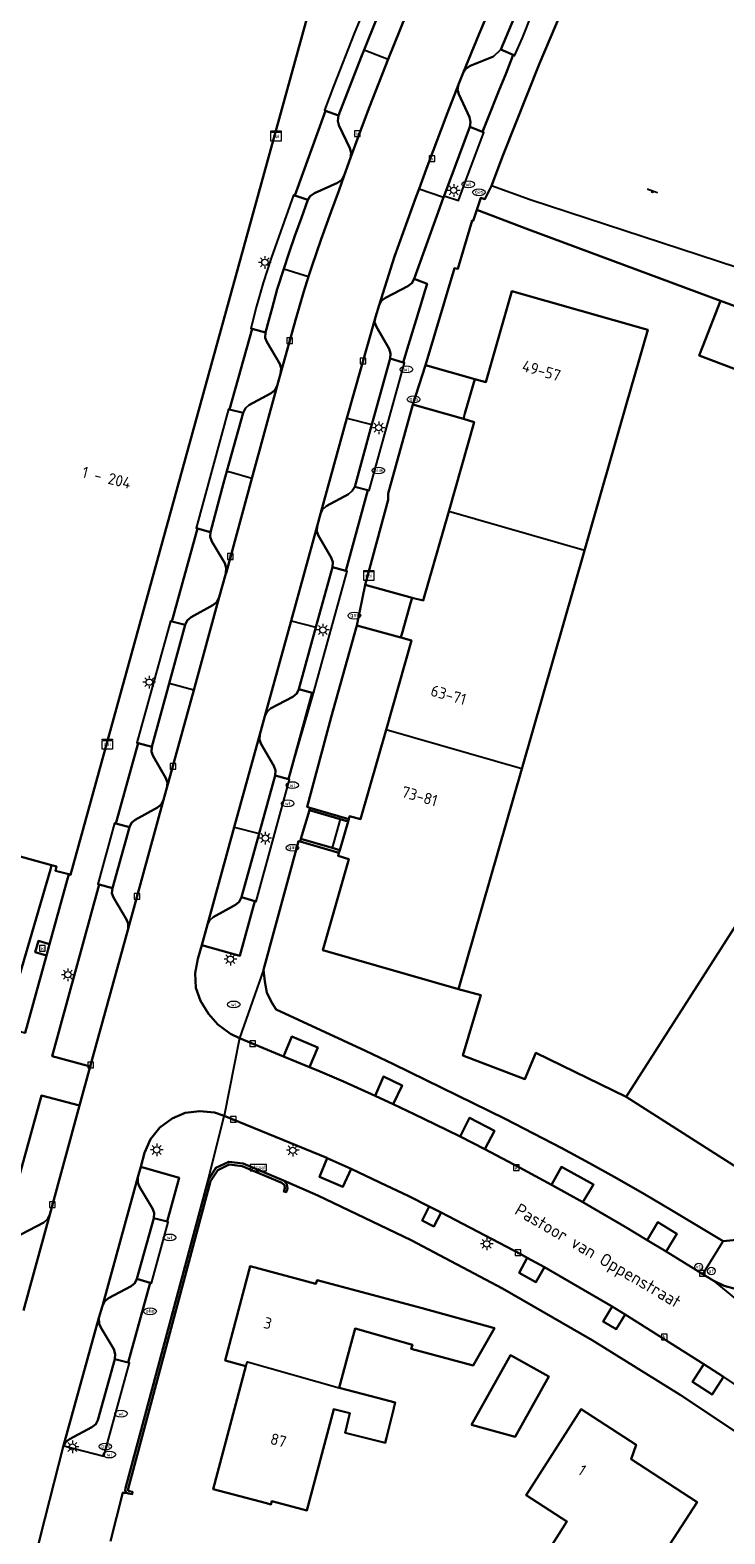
# Model space of a CAD drawing. Header units: metres. Extents: x 197147 to 199131, y 355511 to 356703.
# Tile 43 of 225: x 197555 to 197610, y 356073 to 356192. Entities that reach past the tile are written whole.
import ezdxf
from ezdxf.enums import TextEntityAlignment as Align

# ---------------------------------------------------------------- set-up
doc = ezdxf.new("R2010")
doc.units = ezdxf.units.M
for name, color, linetype in [('B-WE-GK-KADEMUUR-GV', 252, 'Continuous'), ('B-WE-GR-BEPLANTING_CULTUUR_HEESTERS-GV', 252, 'Continuous'), ('B-WE-GR-GRAS-GV', 252, 'Continuous'), ('B-WE-GR-GROENVOORZIENING-GV', 252, 'Continuous'), ('B-WE-IE-MEUBILAIR_WEGMEUBILAIR-GV', 252, 'Continuous'), ('B-WE-IE-MEUBILAIR_WEGMEUBILAIR-S', 252, 'Continuous'), ('B-WE-IE-TERREINAFSCHEIDING_KUNSTMATIG_HEKWERK-G', 252, 'IE-TERREINAFSCHEIDING-KUNSTMATIG'), ('B-WE-IE-TERREINAFSCHEIDING_KUNSTMATIG_MUUR-G', 252, 'IE-TERREINAFSCHEIDING-KUNSTMATIG-DICHT'), ('B-WE-IE-TERREINAFSCHEIDING_KUNSTMATIG_MUUR-GV', 252, 'IE-TERREINAFSCHEIDING-KUNSTMATIG-DICHT'), ('B-WE-KL-DATA_CAI-S', 252, 'Continuous'), ('B-WE-OG-BEBOUWING-GV', 252, 'Continuous'), ('B-WE-OG-BEBOUWING_HUISNUMMER-T18', 252, 'Continuous'), ('B-WE-OG-BEBOUWING_STRAATNAAM-T35', 252, 'Continuous'), ('B-WE-OG-TERREIN_ERF-GV', 252, 'Continuous'), ('B-WE-RI-HWA_KOLK-S', 253, 'Continuous'), ('B-WE-RI-VWA_AFSCHEIDER-S', 253, 'Continuous'), ('B-WE-VH-ONVERHARD-GV', 253, 'Continuous'), ('B-WE-VH-VERHARDING_ASFALT-GV', 253, 'Continuous'), ('B-WE-VH-VERHARDING_OPEN-GV', 253, 'Continuous'), ('B-WE-VH-VERHARDING_STRAATBAKSTEEN-GV', 253, 'Continuous'), ('B-WE-VH-VERHARDING_TEGEL-GV', 253, 'Continuous')]:
    doc.layers.add(name, color=color, linetype=linetype)
doc.styles.add('NLCS-ISO-M-T18', font='NLCS-ISO.ttf', dxfattribs={"height": 1.8})
doc.styles.add('NLCS-ISO-M200-T25', font='NLCS-ISO.ttf')
doc.linetypes.add('IE-TERREINAFSCHEIDING-KUNSTMATIG', pattern='A,4,[82,NLCS.SHX,S=0.75,R=90,X=0,Y=0],4,-2', length=10)
doc.linetypes.add('IE-TERREINAFSCHEIDING-KUNSTMATIG-DICHT', pattern='A,8,-1,[82,NLCS.SHX,S=0.75,R=90,X=0,Y=0],-1', length=10)

# ---------------------------------------------------------------- blocks, each defined once
blk = doc.blocks.new('BGT-STRAATNAAMBORD-SO')
at = {"color": 0, "linetype": 'ByBlock', "lineweight": 18}
blk.add_lwpolyline([(-3.25, -1.25), (3.25, -1.25), (3.25, 1.25), (-3.25, 1.25)], close=True, dxfattribs=at)
at = {"color": 0, "linetype": 'ByBlock', "lineweight": 18, "style": 'NLCS-ISO-M-T18'}
blk.add_text('straat', height=1.5, dxfattribs=at).set_placement((0, 0.15), align=Align.MIDDLE_CENTER)
blk = doc.blocks.new('BGT-CAIKAST-SO')
at = {"color": 0, "linetype": 'ByBlock', "lineweight": 18}
for points in [[(-2, 2), (2, 2), (2, 1.68), (-2, 1.68)], [(-2, 1.52), (2, 1.52), (2, -2), (-2, -2)]]:
    blk.add_lwpolyline(points, close=True, dxfattribs=at)
at = {"color": 0, "linetype": 'ByBlock', "lineweight": 18, "style": 'NLCS-ISO-M-T18'}
blk.add_text('cai', height=1.5, dxfattribs=at).set_placement((0, 0), align=Align.MIDDLE_CENTER)
blk = doc.blocks.new('BGT-LICHTMAST-SO')
at = {"color": 0, "linetype": 'ByBlock', "lineweight": 18}
for points in [[(-1.25, 0), (-2, 0)], [(-1.41, 1.41), (-0.88, 0.88)], [(0, 2), (0, 1.25)], [(0.88, 0.88), (1.41, 1.41)], [(2, 0), (1.25, 0)], [(-1.41, -1.41), (-0.88, -0.88)], [(0, -1.25), (0, -2)], [(0.88, -0.88), (1.41, -1.41)]]:
    blk.add_lwpolyline(points, dxfattribs=at)
blk.add_circle((0, 0), 1, dxfattribs=at)
blk = doc.blocks.new('BGT-VERKEERSBORDPAAL-SO')
at = {"color": 0, "linetype": 'ByBlock', "lineweight": 18}
blk.add_circle((0, 0), 1.5, dxfattribs=at)
at = {"color": 0, "linetype": 'ByBlock', "lineweight": 18, "style": 'NLCS-ISO-M-T18'}
blk.add_text('vb', height=1.5, dxfattribs=at).set_placement((0, 0.13), align=Align.MIDDLE_CENTER)
blk = doc.blocks.new('BGT-AFSLUITPAAL-SO')
at = {"color": 0, "linetype": 'ByBlock', "lineweight": 18}
blk.add_circle((0, 0), 1.5, dxfattribs=at)
at = {"color": 0, "linetype": 'ByBlock', "lineweight": 18, "style": 'NLCS-ISO-M-T18'}
blk.add_text('af', height=1.5, dxfattribs=at).set_placement((0, 0), align=Align.MIDDLE_CENTER)
blk = doc.blocks.new('BGT-GASPUT-SO')
at = {"color": 0, "linetype": 'ByBlock', "lineweight": 18}
blk.add_ellipse((0, 0), major_axis=(2.5, 0), ratio=0.54, dxfattribs=at)
at = {"color": 0, "linetype": 'ByBlock', "lineweight": 18, "style": 'NLCS-ISO-M-T18'}
blk.add_text('gas', height=1.5, dxfattribs=at).set_placement((0.12, 0.3), align=Align.MIDDLE_CENTER)
blk = doc.blocks.new('BGT-KOLK-SO')
at = {"color": 0, "linetype": 'ByBlock', "lineweight": 18}
blk.add_lwpolyline([(-0.045, -0.045), (0.045, -0.045), (0.045, 0.045), (-0.045, 0.045)], close=True, dxfattribs=at)
at = {"color": 0, "linetype": 'ByBlock', "lineweight": 18, "style": 'NLCS-ISO-M-T18'}
blk.add_text('k', height=0.06, dxfattribs=at).set_placement((0, 0), align=Align.MIDDLE_CENTER)
blk = doc.blocks.new('BGT-WATERLEIDINGPUT-SO')
at = {"color": 0, "linetype": 'ByBlock', "lineweight": 18}
blk.add_ellipse((0, 0), major_axis=(2.5, 0), ratio=0.54, dxfattribs=at)
at = {"color": 0, "linetype": 'ByBlock', "lineweight": 18, "style": 'NLCS-ISO-M-T18'}
blk.add_text('wl', height=1.5, dxfattribs=at).set_placement((0, 0), align=Align.MIDDLE_CENTER)
blk = doc.blocks.new('BGT-BENZINEPUT_OLIEPUT-SO')
at = {"color": 0, "linetype": 'ByBlock', "lineweight": 18}
blk.add_ellipse((0, 0), major_axis=(2.5, 0), ratio=0.54, dxfattribs=at)
at = {"color": 0, "linetype": 'ByBlock', "lineweight": 18, "style": 'NLCS-ISO-M-T18'}
blk.add_text('olie', height=1.5, dxfattribs=at).set_placement((0, 0.16), align=Align.MIDDLE_CENTER)
blk = doc.blocks.new('BGT-SPEELVOORZIENING-SO')
at = {"color": 0, "linetype": 'ByBlock', "lineweight": 18}
blk.add_lwpolyline([(-2.04, 1.04), (1.96, -0.31), (2.03, -0.12), (-1.97, 1.23)], close=True, dxfattribs=at)
blk.add_circle((0, 0), 0.332, dxfattribs=at)

msp = doc.modelspace()

# ---------------------------------------------------------------- linework, layer by layer
at = {"layer": 'B-WE-GK-KADEMUUR-GV', "flags": 128}
msp.add_lwpolyline([(197562.14, 356076.755), (197562.197, 356076.628), (197562.379, 356076.555), (197562.65, 356076.5), (197562.692, 356076.706), (197562.439, 356076.757), (197562.354, 356076.791), (197562.325, 356076.854), (197562.335, 356076.935), (197568.876, 356101.285), (197569.438, 356102.178), (197570.352, 356102.621), (197571.384, 356102.483), (197574.523, 356101.175), (197574.719, 356100.968), (197574.743, 356100.738), (197574.658, 356100.488), (197574.857, 356100.42), (197574.957, 356100.714), (197574.921, 356101.061), (197574.645, 356101.352), (197571.439, 356102.688), (197570.317, 356102.837), (197569.292, 356102.341), (197568.681, 356101.37), (197562.128, 356076.975), (197562.11, 356076.821), (197562.14, 356076.755)], dxfattribs=at)
at = {"layer": 'B-WE-GR-BEPLANTING_CULTUUR_HEESTERS-GV', "flags": 128}
for points in [[(197589.396, 356184.78), (197590.408, 356184.386), (197590.784, 356185.303), (197591.711, 356187.641), (197592.28, 356189.03), (197592.845, 356190.488), (197591.844, 356190.892), (197591.279, 356190.36), (197589.42, 356189.615), (197589.085, 356189.382), (197588.885, 356189.063), (197588.515, 356188.135), (197588.43, 356187.707), (197588.544, 356187.363), (197589.368, 356185.547), (197589.461, 356185.157), (197589.396, 356184.78)], [(197576.559, 356178.989), (197576.749, 356179.3), (197577.087, 356179.536), (197578.909, 356180.344), (197579.252, 356180.585), (197579.437, 356180.915), (197579.956, 356182.316), (197580.005, 356182.716), (197579.903, 356183.087), (197579.027, 356184.903), (197578.935, 356185.262), (197578.991, 356185.666), (197577.971, 356186.046), (197575.53, 356179.349), (197576.559, 356178.989)], [(197584.133, 356166.115), (197584.544, 356167.515), (197585.429, 356170.438), (197585.874, 356171.855), (197586.023, 356172.361), (197584.99, 356172.739), (197584.807, 356172.399), (197584.485, 356172.152), (197582.71, 356171.251), (197582.391, 356170.991), (197582.216, 356170.659), (197581.921, 356169.703), (197581.861, 356169.305), (197582.012, 356168.935), (197583.016, 356167.192), (197583.118, 356166.843), (197583.083, 356166.437), (197584.133, 356166.115)], [(197571.439, 356162.135), (197571.622, 356162.493), (197571.907, 356162.74), (197573.666, 356163.693), (197573.968, 356163.929), (197574.153, 356164.277), (197574.415, 356165.223), (197574.468, 356165.662), (197574.355, 356166.02), (197573.334, 356167.75), (197573.195, 356168.08), (197573.213, 356168.506), (197572.158, 356168.783), (197570.372, 356162.41), (197571.439, 356162.135)], [(197579.579, 356149.628), (197581.329, 356156.008), (197580.283, 356156.281), (197580.096, 356155.949), (197579.799, 356155.703), (197578.03, 356154.736), (197577.712, 356154.457), (197577.574, 356154.124), (197577.313, 356153.159), (197577.288, 356152.745), (197577.414, 356152.398), (197578.428, 356150.684), (197578.552, 356150.311), (197578.523, 356149.914), (197579.579, 356149.628)], [(197570.085, 356149.408), (197570.117, 356149.859), (197569.995, 356150.218), (197568.981, 356151.948), (197568.845, 356152.325), (197568.864, 356152.695), (197567.83, 356152.972), (197565.789, 356145.624), (197566.845, 356145.336), (197567.025, 356145.699), (197567.329, 356145.943), (197569.052, 356146.914), (197569.356, 356147.153), (197569.55, 356147.526), (197570.085, 356149.408)], [(197575.038, 356133.128), (197576.915, 356139.959), (197575.866, 356140.252), (197575.688, 356139.897), (197575.386, 356139.655), (197573.619, 356138.715), (197573.314, 356138.443), (197573.155, 356138.104), (197572.761, 356136.666), (197572.744, 356136.24), (197572.879, 356135.899), (197573.883, 356134.175), (197574.005, 356133.808), (197573.981, 356133.413), (197575.038, 356133.128)], [(197565.147, 356131.492), (197565.408, 356132.438), (197565.448, 356132.845), (197565.331, 356133.211), (197564.315, 356134.94), (197564.189, 356135.296), (197564.205, 356135.687), (197563.129, 356135.967), (197561.378, 356129.613), (197562.435, 356129.316), (197562.608, 356129.668), (197562.91, 356129.912), (197564.653, 356130.887), (197564.954, 356131.113), (197565.147, 356131.492)], [(197557.633, 356125.592), (197556.587, 356125.874), (197556.663, 356126.2), (197556.276, 356126.308), (197556.181, 356125.983), (197552.595, 356113.709), (197552.542, 356113.485), (197554.179, 356113.038), (197555.864, 356119.174), (197554.989, 356119.418), (197555.249, 356120.322), (197556.11, 356120.066), (197557.633, 356125.592)], [(197561.099, 356124.495), (197560.047, 356124.775), (197556.326, 356111.187), (197559.346, 356110.371), (197562.33, 356121.263), (197562.342, 356121.697), (197562.21, 356122.026), (197561.181, 356123.745), (197561.062, 356124.108), (197561.099, 356124.495)], [(197571.319, 356123.774), (197571.135, 356123.419), (197570.853, 356123.17), (197569.08, 356122.209), (197568.779, 356121.948), (197568.615, 356121.608), (197568.166, 356119.975), (197571.176, 356119.136), (197572.367, 356123.467), (197571.319, 356123.774)], [(197556.138, 356098.658), (197558.501, 356107.284), (197555.477, 356108.091), (197552.364, 356096.794), (197553.413, 356096.511), (197553.598, 356096.844), (197553.904, 356097.093), (197555.664, 356098.029), (197555.977, 356098.312), (197556.138, 356098.658)], [(197564.372, 356098.37), (197565.42, 356098.101), (197566.372, 356101.572), (197563.334, 356102.419), (197563.113, 356101.605), (197563.104, 356101.176), (197563.245, 356100.857), (197564.259, 356099.137), (197564.389, 356098.789), (197564.372, 356098.37)], [(197562.34, 356086.945), (197564.081, 356093.254), (197563.036, 356093.561), (197562.86, 356093.23), (197562.568, 356092.971), (197560.776, 356092.032), (197560.496, 356091.805), (197560.301, 356091.424), (197560.031, 356090.464), (197560.035, 356090.008), (197560.167, 356089.696), (197561.196, 356087.981), (197561.319, 356087.607), (197561.288, 356087.211), (197562.34, 356086.945)]]:
    msp.add_lwpolyline(points, dxfattribs=at)
at = {"layer": 'B-WE-GR-GRAS-GV', "flags": 128}
for points in [[(197610.663, 356222.745), (197608.205, 356218.155), (197605.802, 356213.536), (197604.628, 356211.225), (197602.312, 356206.514), (197601.188, 356204.139), (197599.024, 356199.426), (197597.971, 356197.029), (197594.931, 356189.797), (197592.037, 356182.553), (197591.112, 356180.116)], [(197609.249, 356171.003), (197611.829, 356170.059), (197612.485, 356169.819), (197613.523, 356172.66), (197594.189, 356178.994), (197591.112, 356180.116), (197590.589, 356179.065), (197590.277, 356179.154), (197589.962, 356178.2), (197594.047, 356176.662), (197609.249, 356171.003)]]:
    msp.add_lwpolyline(points, dxfattribs=at)
at = {"layer": 'B-WE-GR-GROENVOORZIENING-GV', "flags": 128}
msp.add_lwpolyline([(197552.736, 356126.912), (197552.603, 356126.391), (197552.327, 356126.468), (197548.899, 356114.765), (197552.595, 356113.709), (197556.181, 356125.983), (197556.276, 356126.308), (197552.827, 356127.267), (197552.736, 356126.912)], dxfattribs=at)
at = {"layer": 'B-WE-IE-MEUBILAIR_WEGMEUBILAIR-GV', "flags": 128}
for points in [[(197574.639, 356111.18), (197576.697, 356110.327), (197577.362, 356111.892), (197575.294, 356112.744), (197574.639, 356111.18)], [(197583.34, 356107.388), (197584.044, 356108.881), (197582.576, 356109.579), (197581.895, 356108.059), (197583.34, 356107.388)], [(197590.588, 356103.825), (197591.345, 356105.284), (197589.367, 356106.303), (197588.632, 356104.82), (197590.588, 356103.825)], [(197579.996, 356102.264), (197578.091, 356103.129), (197577.507, 356101.65), (197579.342, 356100.855), (197579.996, 356102.264)], [(197598.361, 356099.62), (197599.188, 356101.027), (197596.665, 356102.443), (197595.867, 356101.015), (197598.361, 356099.62)], [(197586.192, 356099.296), (197585.616, 356098.191), (197586.542, 356097.714), (197587.136, 356098.822), (197586.192, 356099.296)], [(197603.453, 356096.633), (197604.954, 356095.717), (197605.793, 356097.127), (197604.291, 356098.037), (197603.453, 356096.633)], [(197595.304, 356094.478), (197593.948, 356095.231), (197593.31, 356094.05), (197594.622, 356093.294), (197595.304, 356094.478)], [(197601.712, 356090.729), (197600.666, 356091.363), (197599.955, 356090.174), (197600.985, 356089.565), (197601.712, 356090.729)], [(197607.94, 356086.812), (197607.04, 356085.394), (197608.585, 356084.413), (197609.499, 356085.798), (197607.94, 356086.812)]]:
    msp.add_lwpolyline(points, dxfattribs=at)
at = {"layer": 'B-WE-IE-TERREINAFSCHEIDING_KUNSTMATIG_HEKWERK-G', "flags": 128}
msp.add_lwpolyline([(197588.509, 356116.488), (197590.278, 356116.029), (197588.848, 356111.259), (197593.75, 356109.371), (197594.63, 356111.452), (197601.776, 356107.985)], dxfattribs=at)
at = {"layer": 'B-WE-IE-TERREINAFSCHEIDING_KUNSTMATIG_MUUR-G', "ltscale": 0.2, "flags": 128}
for points in [[(197562.14, 356076.755), (197562.197, 356076.628), (197562.379, 356076.555), (197562.65, 356076.5), (197562.692, 356076.706), (197562.439, 356076.757), (197562.354, 356076.791), (197562.325, 356076.854), (197562.335, 356076.935), (197568.876, 356101.285), (197569.438, 356102.178), (197570.352, 356102.621), (197571.384, 356102.483), (197574.523, 356101.175), (197574.719, 356100.968), (197574.743, 356100.738), (197574.658, 356100.488), (197574.857, 356100.42), (197574.957, 356100.714), (197574.921, 356101.061), (197574.645, 356101.352)], [(197574.645, 356101.352), (197571.439, 356102.688), (197570.317, 356102.837), (197569.292, 356102.341), (197568.681, 356101.37)], [(197568.681, 356101.37), (197562.128, 356076.975), (197562.11, 356076.821), (197562.14, 356076.755)]]:
    msp.add_lwpolyline(points, dxfattribs=at)
at = {"layer": 'B-WE-IE-TERREINAFSCHEIDING_KUNSTMATIG_MUUR-GV', "ltscale": 0.2, "flags": 128}
for points in [[(197579.145, 356129.967), (197579.764, 356129.787), (197579.816, 356129.964), (197576.743, 356130.869), (197576.691, 356130.681), (197579.145, 356129.967)], [(197579.036, 356127.285), (197579.101, 356127.509), (197578.496, 356127.683), (197576.021, 356128.393), (197575.975, 356128.189), (197579.036, 356127.285)]]:
    msp.add_lwpolyline(points, dxfattribs=at)
at = {"layer": 'B-WE-OG-BEBOUWING-GV', "flags": 128}
for points in [[(197556.587, 356125.874), (197557.633, 356125.592), (197557.769, 356125.555), (197576.763, 356194.319)], [(197598.488, 356151.242), (197601.794, 356162.756), (197603.504, 356168.71), (197592.73, 356171.769), (197590.656, 356164.564), (197589.793, 356164.79), (197589.668, 356164.356), (197589.011, 356162.076), (197588.891, 356161.658), (197589.745, 356161.398), (197587.73, 356154.331)], [(197620.06, 356167.048), (197618.062, 356167.779), (197613.159, 356169.573), (197612.485, 356169.819), (197611.829, 356170.059), (197609.249, 356171.003), (197607.856, 356167.424), (197607.573, 356166.679), (197618.099, 356162.683)], [(197593.521, 356133.944), (197598.488, 356151.242), (197587.73, 356154.331), (197585.714, 356147.264), (197584.829, 356147.489), (197584.709, 356147.067), (197584.061, 356144.791), (197583.936, 356144.352), (197584.784, 356144.108), (197582.768, 356137.032)], [(197579.101, 356127.509), (197579.036, 356127.285), (197578.966, 356127.046), (197579.832, 356126.79), (197577.751, 356119.574), (197588.509, 356116.488), (197593.521, 356133.944), (197582.768, 356137.032), (197580.751, 356129.955), (197579.882, 356130.193), (197579.816, 356129.964), (197579.764, 356129.787), (197579.101, 356127.509)], [(197552.827, 356127.267), (197556.276, 356126.308), (197556.663, 356126.2), (197556.587, 356125.874)], [(197617.756, 356110.562), (197617.008, 356111.045), (197620.985, 356117.254), (197611.57, 356123.282), (197601.776, 356107.985), (197611.184, 356101.981), (197615.239, 356108.279), (197616.005, 356107.814), (197616.081, 356107.933), (197617.756, 356110.562)], [(197579.932, 356088.19), (197580.311, 356089.621), (197584.849, 356088.349), (197584.76, 356088.021), (197589.663, 356086.691), (197591.349, 356089.657), (197585.614, 356091.241), (197577.299, 356093.468), (197577.213, 356093.168), (197572.001, 356094.568), (197570.02, 356087.093), (197571.663, 356086.657), (197571.797, 356086.989), (197579.066, 356084.923), (197579.932, 356088.19)], [(197589.545, 356082.001), (197592.994, 356081.048), (197595.646, 356085.816), (197592.629, 356087.506), (197589.545, 356082.001)], [(197571.663, 356086.657), (197569.081, 356076.914), (197573.306, 356075.794), (197573.653, 356075.702), (197573.722, 356075.963), (197576.496, 356075.228), (197578.62, 356083.242), (197579.889, 356082.922), (197579.518, 356081.377), (197582.691, 356080.58), (197582.79, 356080.971), (197583.384, 356083.318), (197583.498, 356083.766), (197582.081, 356084.136), (197579.066, 356084.923)], [(197599.917, 356072.511), (197603.652, 356070.091), (197607.414, 356075.875), (197602.176, 356079.282), (197602.572, 356080.419), (197598.23, 356083.231), (197593.863, 356076.433), (197597.096, 356074.338), (197595.624, 356072.041), (197598.453, 356070.228), (197599.917, 356072.511)]]:
    msp.add_lwpolyline(points, dxfattribs=at)
at = {"layer": 'B-WE-OG-TERREIN_ERF-GV', "flags": 128}
for points in [[(197618.099, 356162.683), (197607.573, 356166.679), (197607.856, 356167.424), (197609.249, 356171.003), (197594.047, 356176.662), (197589.962, 356178.2), (197589.679, 356177.344), (197589.582, 356177.363), (197588.44, 356173.528), (197588.193, 356173.585), (197585.903, 356165.899), (197589.793, 356164.79), (197590.656, 356164.564), (197592.73, 356171.769), (197603.504, 356168.71), (197601.794, 356162.756), (197598.488, 356151.242), (197593.521, 356133.944), (197588.509, 356116.488)], [(197611.184, 356101.981), (197601.776, 356107.985), (197594.63, 356111.452), (197593.75, 356109.371), (197588.848, 356111.259), (197590.278, 356116.029), (197588.509, 356116.488), (197577.751, 356119.574), (197579.832, 356126.79), (197578.966, 356127.046), (197579.036, 356127.285), (197575.975, 356128.189), (197575.821, 356128.229), (197573.048, 356118.024)], [(197601.776, 356107.985), (197611.57, 356123.282)], [(197573.048, 356118.024), (197573.158, 356117.1), (197573.336, 356116.246), (197573.704, 356115.47), (197574.054, 356114.896), (197581.15, 356111.621), (197583.351, 356110.563), (197592.207, 356106.219), (197596.7, 356103.917), (197598.89, 356102.731), (197601.066, 356101.516), (197603.225, 356100.275), (197605.369, 356099.006), (197609.453, 356096.554), (197612.867, 356096.892)], [(197613.234, 356079.597), (197606.056, 356084.365), (197599.093, 356088.704), (197591.986, 356092.805), (197584.746, 356096.617), (197577.37, 356100.158), (197574.645, 356101.352), (197574.921, 356101.061), (197574.957, 356100.714), (197574.857, 356100.42), (197574.658, 356100.488), (197574.743, 356100.738), (197574.719, 356100.968), (197574.523, 356101.175), (197571.384, 356102.483), (197570.352, 356102.621), (197569.438, 356102.178), (197568.876, 356101.285), (197562.335, 356076.935), (197562.325, 356076.854), (197562.354, 356076.791), (197562.439, 356076.757), (197562.692, 356076.706), (197562.65, 356076.5), (197562.379, 356076.555), (197562.197, 356076.628), (197562.14, 356076.755), (197562.111, 356076.586), (197561.918, 356076.64), (197560.941, 356072.777)], [(197573.306, 356075.794), (197569.081, 356076.914), (197571.663, 356086.657), (197570.02, 356087.093), (197572.001, 356094.568), (197577.213, 356093.168), (197577.299, 356093.468), (197585.614, 356091.241), (197591.349, 356089.657), (197589.663, 356086.691), (197584.76, 356088.021), (197584.849, 356088.349), (197580.311, 356089.621), (197579.932, 356088.19), (197579.066, 356084.923), (197582.081, 356084.136), (197583.498, 356083.766), (197583.384, 356083.318), (197582.79, 356080.971), (197582.691, 356080.58), (197579.518, 356081.377), (197579.889, 356082.922), (197578.62, 356083.242), (197576.496, 356075.228), (197573.722, 356075.963), (197573.653, 356075.702), (197573.306, 356075.794)], [(197589.545, 356082.001), (197592.629, 356087.506), (197595.646, 356085.816), (197592.994, 356081.048), (197589.545, 356082.001)], [(197597.096, 356074.338), (197593.863, 356076.433), (197598.23, 356083.231), (197602.572, 356080.419), (197602.176, 356079.282), (197607.414, 356075.875), (197603.652, 356070.091), (197599.917, 356072.511), (197598.453, 356070.228), (197595.624, 356072.041), (197597.096, 356074.338)]]:
    msp.add_lwpolyline(points, dxfattribs=at)
at = {"layer": 'B-WE-VH-ONVERHARD-GV', "flags": 128}
for points in [[(197581.112, 356148.525), (197584.829, 356147.489), (197585.714, 356147.264), (197587.73, 356154.331), (197589.745, 356161.398), (197588.891, 356161.658), (197584.876, 356162.799), (197582.938, 356155.754), (197582.935, 356155.239), (197581.112, 356148.525)], [(197583.936, 356144.352), (197580.44, 356145.298), (197578.423, 356138.042), (197576.52, 356130.934), (197576.743, 356130.869), (197579.816, 356129.964), (197579.882, 356130.193), (197580.751, 356129.955), (197582.768, 356137.032), (197584.784, 356144.108), (197583.936, 356144.352)], [(197576.697, 356110.327), (197577.362, 356111.892), (197575.294, 356112.744), (197574.639, 356111.18), (197576.697, 356110.327)], [(197583.34, 356107.388), (197584.044, 356108.881), (197582.576, 356109.579), (197581.895, 356108.059), (197583.34, 356107.388)], [(197588.632, 356104.82), (197590.588, 356103.825), (197591.345, 356105.284), (197589.367, 356106.303), (197588.632, 356104.82)], [(197579.996, 356102.264), (197578.091, 356103.129), (197577.507, 356101.65), (197579.342, 356100.855), (197579.996, 356102.264)], [(197598.361, 356099.62), (197599.188, 356101.027), (197596.665, 356102.443), (197595.867, 356101.015), (197598.361, 356099.62)], [(197587.136, 356098.822), (197586.192, 356099.296), (197585.616, 356098.191), (197586.542, 356097.714), (197587.136, 356098.822)], [(197603.453, 356096.633), (197604.954, 356095.717), (197605.793, 356097.127), (197604.291, 356098.037), (197603.453, 356096.633)], [(197593.948, 356095.231), (197593.31, 356094.05), (197594.622, 356093.294), (197595.304, 356094.478), (197593.948, 356095.231)], [(197601.712, 356090.729), (197600.666, 356091.363), (197599.955, 356090.174), (197600.985, 356089.565), (197601.712, 356090.729)], [(197609.499, 356085.798), (197607.94, 356086.812), (197607.04, 356085.394), (197608.585, 356084.413), (197609.499, 356085.798)]]:
    msp.add_lwpolyline(points, dxfattribs=at)
at = {"layer": 'B-WE-VH-VERHARDING_ASFALT-GV', "flags": 128}
for points in [[(197584.848, 356194.874), (197582.938, 356190.126), (197581.455, 356186.36), (197580.682, 356184.322), (197579.956, 356182.316), (197579.437, 356180.915), (197579.018, 356179.716), (197578.415, 356178.067), (197577.639, 356175.898), (197576.886, 356173.73), (197576.631, 356172.929), (197576.235, 356171.669), (197575.646, 356169.664), (197574.415, 356165.223), (197574.153, 356164.277), (197572.147, 356156.943), (197570.095, 356149.443), (197570.085, 356149.408), (197569.55, 356147.526), (197567.534, 356140.183), (197565.408, 356132.438), (197565.147, 356131.492), (197562.33, 356121.263), (197559.346, 356110.371), (197558.501, 356107.284), (197556.138, 356098.658), (197554.042, 356091.059)], [(197571.155, 356112.625), (197570.442, 356112.95), (197569.44, 356113.694), (197568.7, 356114.548), (197568.063, 356115.572), (197567.695, 356116.598), (197567.652, 356117.772), (197567.872, 356118.907), (197568.166, 356119.975), (197568.615, 356121.608), (197570.738, 356129.317), (197572.761, 356136.666), (197573.155, 356138.104), (197575.241, 356145.658), (197577.313, 356153.159), (197577.574, 356154.124), (197579.657, 356161.722), (197581.921, 356169.703), (197582.216, 356170.659), (197583.443, 356174.506), (197585.15, 356179.254), (197585.379, 356179.883), (197585.961, 356181.486), (197587.628, 356185.884), (197588.515, 356188.135), (197588.885, 356189.063), (197590.151, 356192.145), (197591.128, 356194.441)], [(197608.683, 356093.437), (197607.856, 356093.942), (197604.954, 356095.717), (197603.453, 356096.633), (197601.695, 356097.685), (197599.927, 356098.721), (197598.361, 356099.62), (197595.867, 356101.015), (197593.341, 356102.384), (197590.588, 356103.825), (197588.632, 356104.82), (197586.642, 356105.806), (197584.995, 356106.604), (197583.34, 356107.388), (197581.895, 356108.059), (197579.399, 356109.184), (197577.552, 356109.972), (197576.697, 356110.327), (197574.639, 356111.18), (197571.155, 356112.625), (197569.947, 356106.476), (197578.069, 356103.146), (197578.091, 356103.129), (197579.996, 356102.264), (197582.282, 356101.197), (197584.559, 356100.102), (197586.192, 356099.296), (197587.136, 356098.822), (197593.447, 356095.506), (197593.948, 356095.231), (197595.304, 356094.478), (197600.666, 356091.363), (197601.712, 356090.729), (197607.94, 356086.812), (197609.499, 356085.798), (197610.515, 356085.129)], [(197554.772, 356070.672), (197555.73, 356074.554), (197557.205, 356080.271), (197560.031, 356090.464), (197560.301, 356091.424), (197563.113, 356101.605), (197563.334, 356102.419), (197563.64, 356103.546), (197564.112, 356104.633), (197564.844, 356105.557), (197565.824, 356106.264), (197566.869, 356106.704), (197568.013, 356106.851), (197569.188, 356106.725), (197569.947, 356106.476)], [(197610.51, 356092.746), (197609.538, 356093.016), (197608.683, 356093.437), (197621.188, 356083.157)]]:
    msp.add_lwpolyline(points, dxfattribs=at)
at = {"layer": 'B-WE-VH-VERHARDING_OPEN-GV', "flags": 128}
for points in [[(197589.011, 356162.076), (197589.668, 356164.356), (197589.793, 356164.79), (197585.903, 356165.899), (197584.876, 356162.799), (197588.891, 356161.658), (197589.011, 356162.076)], [(197584.061, 356144.791), (197584.709, 356147.067), (197584.829, 356147.489), (197581.112, 356148.525), (197580.44, 356145.298), (197583.936, 356144.352), (197584.061, 356144.791)], [(197579.145, 356129.967), (197576.691, 356130.681), (197576.021, 356128.393), (197578.496, 356127.683)], [(197579.101, 356127.509), (197579.764, 356129.787), (197579.145, 356129.967), (197578.496, 356127.683), (197579.101, 356127.509)], [(197556.11, 356120.066), (197555.249, 356120.322), (197554.989, 356119.418), (197555.864, 356119.174), (197556.11, 356120.066)]]:
    msp.add_lwpolyline(points, dxfattribs=at)
at = {"layer": 'B-WE-VH-VERHARDING_STRAATBAKSTEEN-GV', "flags": 128}
for points in [[(197586.027, 356197.663), (197585.803, 356197.343), (197585.451, 356197.148), (197583.593, 356196.418), (197583.258, 356196.196), (197583.045, 356195.89), (197581.027, 356190.876), (197582.938, 356190.126), (197584.848, 356194.874), (197586.027, 356197.663)], [(197591.86, 356196.189), (197591.128, 356194.441), (197590.151, 356192.145), (197588.885, 356189.063), (197589.085, 356189.382), (197589.42, 356189.615), (197591.279, 356190.36), (197591.844, 356190.892), (197593.764, 356195.432)], [(197581.027, 356190.876), (197580.798, 356190.305), (197578.991, 356185.666), (197578.935, 356185.262), (197579.027, 356184.903), (197579.903, 356183.087), (197580.005, 356182.716), (197579.956, 356182.316), (197580.682, 356184.322), (197581.455, 356186.36), (197582.938, 356190.126)], [(197588.43, 356187.707), (197588.515, 356188.135), (197587.628, 356185.884), (197585.961, 356181.486), (197585.379, 356179.883), (197587.32, 356179.2), (197587.365, 356179.32), (197589.396, 356184.78), (197589.461, 356185.157), (197589.368, 356185.547), (197588.544, 356187.363), (197588.43, 356187.707)], [(197579.437, 356180.915), (197579.252, 356180.585), (197578.909, 356180.344), (197577.087, 356179.536), (197576.749, 356179.3), (197576.559, 356178.989), (197576.068, 356177.586), (197575.553, 356176.154), (197575.067, 356174.752), (197574.662, 356173.542), (197576.631, 356172.929), (197576.886, 356173.73), (197577.639, 356175.898), (197578.415, 356178.067), (197579.018, 356179.716), (197579.437, 356180.915)], [(197585.379, 356179.883), (197585.15, 356179.254), (197583.443, 356174.506), (197582.216, 356170.659), (197582.391, 356170.991), (197582.71, 356171.251), (197584.485, 356172.152), (197584.807, 356172.399), (197584.99, 356172.739), (197587.024, 356178.404), (197587.32, 356179.2)], [(197574.662, 356173.542), (197574.156, 356171.931), (197573.736, 356170.434), (197573.48, 356169.465), (197573.213, 356168.506), (197573.195, 356168.08), (197573.334, 356167.75), (197574.355, 356166.02), (197574.468, 356165.662), (197574.415, 356165.223), (197575.646, 356169.664), (197576.235, 356171.669), (197576.631, 356172.929)], [(197581.637, 356161.221), (197583.083, 356166.437), (197583.118, 356166.843), (197583.016, 356167.192), (197582.012, 356168.935), (197581.861, 356169.305), (197581.921, 356169.703), (197579.657, 356161.722), (197581.637, 356161.221)], [(197572.147, 356156.943), (197574.153, 356164.277), (197573.968, 356163.929), (197573.666, 356163.693), (197571.907, 356162.74), (197571.622, 356162.493), (197571.439, 356162.135), (197570.157, 356157.503), (197570.308, 356157.46)], [(197579.657, 356161.722), (197577.574, 356154.124), (197577.712, 356154.457), (197578.03, 356154.736), (197579.799, 356155.703), (197580.096, 356155.949), (197580.283, 356156.281), (197581.612, 356161.123), (197581.637, 356161.221)], [(197570.157, 356157.503), (197569.897, 356156.557), (197568.864, 356152.695), (197568.845, 356152.325), (197568.981, 356151.948), (197569.995, 356150.218), (197570.117, 356149.859), (197570.085, 356149.408), (197570.095, 356149.443), (197572.147, 356156.943), (197570.308, 356157.46)], [(197577.288, 356152.745), (197577.313, 356153.159), (197575.241, 356145.658), (197577.212, 356145.159), (197578.523, 356149.914), (197578.552, 356150.311), (197578.428, 356150.684), (197577.414, 356152.398), (197577.288, 356152.745)], [(197567.534, 356140.183), (197569.55, 356147.526), (197569.356, 356147.153), (197569.052, 356146.914), (197567.329, 356145.943), (197567.025, 356145.699), (197566.845, 356145.336), (197565.58, 356140.714)], [(197575.241, 356145.658), (197573.155, 356138.104), (197573.314, 356138.443), (197573.619, 356138.715), (197575.386, 356139.655), (197575.688, 356139.897), (197575.866, 356140.252), (197577.212, 356145.159)], [(197564.205, 356135.687), (197564.189, 356135.296), (197564.315, 356134.94), (197565.331, 356133.211), (197565.448, 356132.845), (197565.408, 356132.438), (197567.534, 356140.183), (197565.58, 356140.714), (197564.205, 356135.687)], [(197573.981, 356133.413), (197574.005, 356133.808), (197573.883, 356134.175), (197572.879, 356135.899), (197572.744, 356136.24), (197572.761, 356136.666), (197570.738, 356129.317), (197572.717, 356128.835), (197573.981, 356133.413)], [(197561.099, 356124.495), (197561.062, 356124.108), (197561.181, 356123.745), (197562.21, 356122.026), (197562.342, 356121.697), (197562.33, 356121.263), (197565.147, 356131.492), (197564.954, 356131.113), (197564.653, 356130.887), (197562.91, 356129.912), (197562.608, 356129.668), (197562.435, 356129.316), (197561.099, 356124.495)], [(197570.738, 356129.317), (197568.615, 356121.608), (197568.779, 356121.948), (197569.08, 356122.209), (197570.853, 356123.17), (197571.135, 356123.419), (197571.319, 356123.774), (197572.717, 356128.835)], [(197560.301, 356091.424), (197560.496, 356091.805), (197560.776, 356092.032), (197562.568, 356092.971), (197562.86, 356093.23), (197563.036, 356093.561), (197564.372, 356098.37), (197564.389, 356098.789), (197564.259, 356099.137), (197563.245, 356100.857), (197563.104, 356101.176), (197563.113, 356101.605), (197560.301, 356091.424)], [(197554.042, 356091.059), (197556.138, 356098.658), (197555.977, 356098.312), (197555.664, 356098.029), (197553.904, 356097.093), (197553.598, 356096.844), (197553.413, 356096.511), (197552.073, 356091.641)], [(197561.288, 356087.211), (197561.319, 356087.607), (197561.196, 356087.981), (197560.167, 356089.696), (197560.035, 356090.008), (197560.031, 356090.464), (197557.205, 356080.271), (197557.237, 356080.329), (197557.418, 356080.657), (197557.691, 356080.872), (197559.476, 356081.812), (197559.774, 356082.054), (197559.95, 356082.382), (197561.288, 356087.211)]]:
    msp.add_lwpolyline(points, dxfattribs=at)
at = {"layer": 'B-WE-VH-VERHARDING_TEGEL-GV', "flags": 128}
for points in [[(197591.844, 356190.892), (197592.845, 356190.488), (197592.951, 356190.411), (197593.562, 356191.832), (197594.346, 356193.753), (197595.19, 356195.712), (197596.04, 356197.721), (197596.893, 356199.603), (197596.786, 356199.658), (197595.782, 356200.099), (197594.184, 356196.424), (197593.764, 356195.432), (197591.844, 356190.892)], [(197573.048, 356118.024), (197575.821, 356128.229), (197575.975, 356128.189), (197576.021, 356128.393), (197576.691, 356130.681), (197576.743, 356130.869), (197576.52, 356130.934), (197578.423, 356138.042), (197580.44, 356145.298), (197581.112, 356148.525), (197582.935, 356155.239), (197582.938, 356155.754), (197584.876, 356162.799), (197585.903, 356165.899), (197588.193, 356173.585), (197588.44, 356173.528), (197589.582, 356177.363), (197589.679, 356177.344), (197589.962, 356178.2), (197590.277, 356179.154), (197590.589, 356179.065), (197591.112, 356180.116), (197592.037, 356182.553), (197594.931, 356189.797), (197597.971, 356197.029)], [(197583.045, 356195.89), (197582.041, 356196.301), (197581.944, 356196.336), (197581.14, 356194.326), (197580.254, 356192.173), (197578.635, 356188.053), (197577.881, 356186.089), (197577.971, 356186.046), (197578.991, 356185.666), (197580.798, 356190.305), (197581.027, 356190.876), (197583.045, 356195.89)], [(197576.763, 356194.319), (197557.769, 356125.555), (197557.633, 356125.592), (197556.11, 356120.066), (197555.864, 356119.174), (197554.179, 356113.038)], [(197592.845, 356190.488), (197592.28, 356189.03), (197591.711, 356187.641), (197590.784, 356185.303), (197590.408, 356184.386)], [(197575.53, 356179.349), (197577.971, 356186.046)], [(197590.408, 356184.386), (197589.396, 356184.78), (197587.365, 356179.32), (197588.495, 356178.944), (197589.183, 356180.818), (197590.505, 356184.34), (197590.408, 356184.386)], [(197572.158, 356168.783), (197573.213, 356168.506), (197573.48, 356169.465), (197573.736, 356170.434), (197574.156, 356171.931), (197574.662, 356173.542), (197575.067, 356174.752), (197575.553, 356176.154), (197576.068, 356177.586), (197576.559, 356178.989), (197575.53, 356179.349), (197575.428, 356179.382), (197573.669, 356174.387), (197573.029, 356172.422), (197572.513, 356170.577), (197572.064, 356168.813), (197572.158, 356168.783)], [(197587.365, 356179.32), (197587.32, 356179.2), (197587.024, 356178.404), (197584.99, 356172.739), (197586.023, 356172.361), (197585.874, 356171.855), (197585.429, 356170.438), (197584.544, 356167.515), (197584.133, 356166.115)], [(197570.372, 356162.41), (197572.158, 356168.783)], [(197580.283, 356156.281), (197581.329, 356156.008), (197581.435, 356155.983), (197584.234, 356166.081), (197584.133, 356166.115), (197583.083, 356166.437), (197581.637, 356161.221), (197581.612, 356161.123), (197580.283, 356156.281)], [(197571.439, 356162.135), (197570.372, 356162.41), (197570.287, 356162.429), (197567.721, 356153.012), (197567.83, 356152.972), (197568.864, 356152.695), (197569.897, 356156.557), (197570.157, 356157.503), (197571.439, 356162.135)], [(197581.329, 356156.008), (197579.579, 356149.628)], [(197565.789, 356145.624), (197567.83, 356152.972)], [(197575.866, 356140.252), (197576.915, 356139.959), (197575.038, 356133.128), (197577.022, 356139.931), (197579.678, 356149.602), (197579.579, 356149.628), (197578.523, 356149.914), (197577.212, 356145.159), (197575.866, 356140.252)], [(197564.205, 356135.687), (197565.58, 356140.714), (197566.845, 356145.336), (197565.789, 356145.624), (197565.685, 356145.644), (197563.032, 356135.999), (197563.129, 356135.967), (197564.205, 356135.687)], [(197561.378, 356129.613), (197563.129, 356135.967)], [(197575.038, 356133.128), (197573.981, 356133.413), (197572.717, 356128.835), (197571.319, 356123.774), (197572.367, 356123.467), (197572.468, 356123.442), (197575.132, 356133.096), (197575.038, 356133.128)], [(197561.099, 356124.495), (197562.435, 356129.316), (197561.378, 356129.613), (197561.27, 356129.641), (197559.944, 356124.802), (197560.047, 356124.775), (197561.099, 356124.495)], [(197552.364, 356096.794), (197555.477, 356108.091), (197558.501, 356107.284), (197559.346, 356110.371), (197556.326, 356111.187), (197560.047, 356124.775)], [(197572.367, 356123.467), (197571.176, 356119.136), (197568.166, 356119.975), (197567.872, 356118.907), (197567.652, 356117.772), (197567.695, 356116.598), (197568.063, 356115.572), (197568.7, 356114.548), (197569.44, 356113.694), (197570.442, 356112.95), (197571.155, 356112.625)], [(197574.639, 356111.18), (197575.294, 356112.744), (197577.362, 356111.892), (197576.697, 356110.327), (197577.552, 356109.972), (197579.399, 356109.184), (197581.895, 356108.059), (197582.576, 356109.579), (197584.044, 356108.881), (197583.34, 356107.388), (197584.995, 356106.604), (197586.642, 356105.806), (197588.632, 356104.82), (197589.367, 356106.303), (197591.345, 356105.284), (197590.588, 356103.825), (197593.341, 356102.384), (197595.867, 356101.015), (197596.665, 356102.443), (197599.188, 356101.027), (197598.361, 356099.62), (197599.927, 356098.721), (197601.695, 356097.685), (197603.453, 356096.633), (197604.291, 356098.037), (197605.793, 356097.127), (197604.954, 356095.717), (197607.856, 356093.942), (197609.453, 356096.554), (197605.369, 356099.006), (197603.225, 356100.275), (197601.066, 356101.516), (197598.89, 356102.731), (197596.7, 356103.917), (197592.207, 356106.219), (197583.351, 356110.563), (197581.15, 356111.621), (197574.054, 356114.896), (197573.704, 356115.47), (197573.336, 356116.246), (197573.158, 356117.1), (197573.048, 356118.024), (197571.155, 356112.625), (197574.639, 356111.18)], [(197560.941, 356072.777), (197561.918, 356076.64), (197562.111, 356076.586), (197562.14, 356076.755), (197562.11, 356076.821), (197562.128, 356076.975), (197568.681, 356101.37), (197569.947, 356106.476), (197569.188, 356106.725), (197568.013, 356106.851), (197566.869, 356106.704), (197565.824, 356106.264), (197564.844, 356105.557), (197564.112, 356104.633), (197563.64, 356103.546), (197563.334, 356102.419), (197566.372, 356101.572), (197565.42, 356098.101)], [(197610.515, 356085.129), (197609.499, 356085.798), (197608.585, 356084.413), (197607.04, 356085.394), (197607.94, 356086.812), (197601.712, 356090.729), (197600.985, 356089.565), (197599.955, 356090.174), (197600.666, 356091.363), (197595.304, 356094.478), (197594.622, 356093.294), (197593.31, 356094.05), (197593.948, 356095.231), (197593.447, 356095.506), (197587.136, 356098.822), (197586.542, 356097.714), (197585.616, 356098.191), (197586.192, 356099.296), (197584.559, 356100.102), (197582.282, 356101.197), (197579.996, 356102.264), (197579.342, 356100.855), (197577.507, 356101.65), (197578.091, 356103.129), (197578.069, 356103.146), (197569.947, 356106.476)], [(197568.681, 356101.37), (197569.292, 356102.341), (197570.317, 356102.837), (197571.439, 356102.688), (197574.645, 356101.352), (197577.37, 356100.158), (197584.746, 356096.617), (197591.986, 356092.805), (197599.093, 356088.704), (197606.056, 356084.365), (197613.234, 356079.597)], [(197564.081, 356093.254), (197564.185, 356093.221), (197565.516, 356098.06), (197565.42, 356098.101), (197564.372, 356098.37), (197563.036, 356093.561), (197564.081, 356093.254)], [(197612.867, 356096.892), (197609.453, 356096.554)], [(197564.081, 356093.254), (197562.34, 356086.945)], [(197607.856, 356093.942), (197608.683, 356093.437), (197609.538, 356093.016), (197610.51, 356092.746)], [(197562.34, 356086.945), (197561.288, 356087.211), (197559.95, 356082.382), (197559.774, 356082.054), (197559.476, 356081.812), (197557.691, 356080.872), (197557.418, 356080.657), (197557.237, 356080.329), (197560.413, 356079.521), (197562.441, 356086.905), (197562.34, 356086.945)], [(197557.237, 356080.329), (197557.205, 356080.271), (197555.73, 356074.554), (197554.772, 356070.672), (197554.271, 356068.711), (197553.284, 356064.606), (197553.115, 356063.824)]]:
    msp.add_lwpolyline(points, dxfattribs=at)

# ---------------------------------------------------------------- block references
at = {"layer": 'B-WE-IE-MEUBILAIR_WEGMEUBILAIR-S'}
for name, p, xscale, yscale, zscale in [('BGT-LICHTMAST-SO', (197588.126, 356179.745), 0.25, 0.25, 0.25), ('BGT-WATERLEIDINGPUT-SO', (197589.279, 356180.23), 0.2, 0.2, 0.2), ('BGT-GASPUT-SO', (197590.117, 356179.594), 0.2, 0.2, 0.2), ('BGT-SPEELVOORZIENING-SO', (197603.868, 356179.617), 0.2, 0.2, 0.2), ('BGT-LICHTMAST-SO', (197573.169, 356174.047), 0.25, 0.25, 0.25), ('BGT-WATERLEIDINGPUT-SO', (197584.384, 356165.577), 0.2, 0.2, 0.2), ('BGT-GASPUT-SO', (197584.946, 356163.197), 0.2, 0.2, 0.2), ('BGT-LICHTMAST-SO', (197582.183, 356160.953), 0.25, 0.25, 0.25), ('BGT-LICHTMAST-SO', (197577.761, 356144.939), 0.25, 0.25, 0.25), ('BGT-GASPUT-SO', (197580.264, 356146.073), 0.2, 0.2, 0.2), ('BGT-LICHTMAST-SO', (197564.011, 356140.808), 0.25, 0.25, 0.25), ('BGT-WATERLEIDINGPUT-SO', (197575.345, 356132.658), 0.2, 0.2, 0.2), ('BGT-WATERLEIDINGPUT-SO', (197574.973, 356131.21), 0.2, 0.2, 0.2), ('BGT-LICHTMAST-SO', (197573.204, 356128.459), 0.25, 0.25, 0.25), ('BGT-GASPUT-SO', (197575.35, 356127.692), 0.2, 0.2, 0.2), ('BGT-LICHTMAST-SO', (197570.438, 356118.873), 0.25, 0.25, 0.25), ('BGT-LICHTMAST-SO', (197557.566, 356117.641), 0.25, 0.25, 0.25), ('BGT-WATERLEIDINGPUT-SO', (197570.701, 356115.291), 0.2, 0.2, 0.2), ('BGT-LICHTMAST-SO', (197564.604, 356103.772), 0.25, 0.25, 0.25), ('BGT-LICHTMAST-SO', (197575.378, 356103.742), 0.25, 0.25, 0.25), ('BGT-STRAATNAAMBORD-SO', (197572.656, 356102.363), 0.2, 0.2, 0.2), ('BGT-WATERLEIDINGPUT-SO', (197565.62, 356096.841), 0.2, 0.2, 0.2), ('BGT-LICHTMAST-SO', (197590.739, 356096.331), 0.25, 0.25, 0.25), ('BGT-VERKEERSBORDPAAL-SO', (197607.528, 356094.509), 0.2, 0.2, 0.2), ('BGT-AFSLUITPAAL-SO', (197608.53, 356094.175), 0.2, 0.2, 0.2), ('BGT-WATERLEIDINGPUT-SO', (197561.782, 356082.888), 0.2, 0.2, 0.2), ('BGT-LICHTMAST-SO', (197557.928, 356080.25), 0.25, 0.25, 0.25), ('BGT-GASPUT-SO', (197560.533, 356080.28), 0.2, 0.2, 0.2), ('BGT-WATERLEIDINGPUT-SO', (197560.859, 356079.648), 0.2, 0.2, 0.2)]:
    msp.add_blockref(name, p, dxfattribs=dict(at, xscale=xscale, yscale=yscale, zscale=zscale))
at = {"layer": 'B-WE-KL-DATA_CAI-S', "xscale": 0.2, "yscale": 0.2, "zscale": 0.2}
for p in [(197574.048, 356184.057), (197581.399, 356149.26), (197560.693, 356135.897)]:
    msp.add_blockref('BGT-CAIKAST-SO', p, dxfattribs=at)
at = {"layer": 'B-WE-RI-HWA_KOLK-S', "xscale": 5, "yscale": 5, "zscale": 5}
for p in [(197580.501, 356184.234), (197586.412, 356182.26), (197575.145, 356167.86), (197580.953, 356166.227), (197570.434, 356150.758), (197570.441, 356150.775), (197565.884, 356134.141), (197563.047, 356123.838), (197555.555, 356119.728), (197572.195, 356112.186), (197559.369, 356110.489), (197570.665, 356106.188), (197593.095, 356102.354), (197556.332, 356099.431), (197593.221, 356095.628), (197607.821, 356093.985), (197604.794, 356088.963)]:
    msp.add_blockref('BGT-KOLK-SO', p, dxfattribs=at)
at = {"layer": 'B-WE-RI-VWA_AFSCHEIDER-S', "xscale": 0.2, "yscale": 0.2, "zscale": 0.2}
for p in [(197582.159, 356157.566), (197564.082, 356090.994)]:
    msp.add_blockref('BGT-BENZINEPUT_OLIEPUT-SO', p, dxfattribs=at)

# ---------------------------------------------------------------- texts
at = {"layer": 'B-WE-OG-BEBOUWING_HUISNUMMER-T18', "char_height": 0.9, "attachment_point": 5, "style": 'NLCS-ISO-M200-T25'}
for s, insert, rotation in [('49-57', (197595.08, 356165.471), 343.9), ('1 - 204', (197560.641, 356157.006), 346.1), ('63-71', (197587.714, 356139.795), 344.1), ('73-81', (197585.429, 356131.776), 344.1), ('3', (197573.405, 356090.049), 345), ('87', (197574.243, 356080.777), 345.2), ('1', (197598.301, 356078.42), 327.1)]:
    msp.add_mtext(s, dxfattribs=dict(at, insert=insert, rotation=rotation))
at = {"layer": 'B-WE-OG-BEBOUWING_STRAATNAAM-T35', "insert": (197599.482, 356095.278), "char_height": 1, "attachment_point": 5, "rotation": 329.7, "style": 'NLCS-ISO-M200-T25'}
msp.add_mtext('Pastoor van Oppenstraat', dxfattribs=at)

doc.saveas('drawing.dxf')
